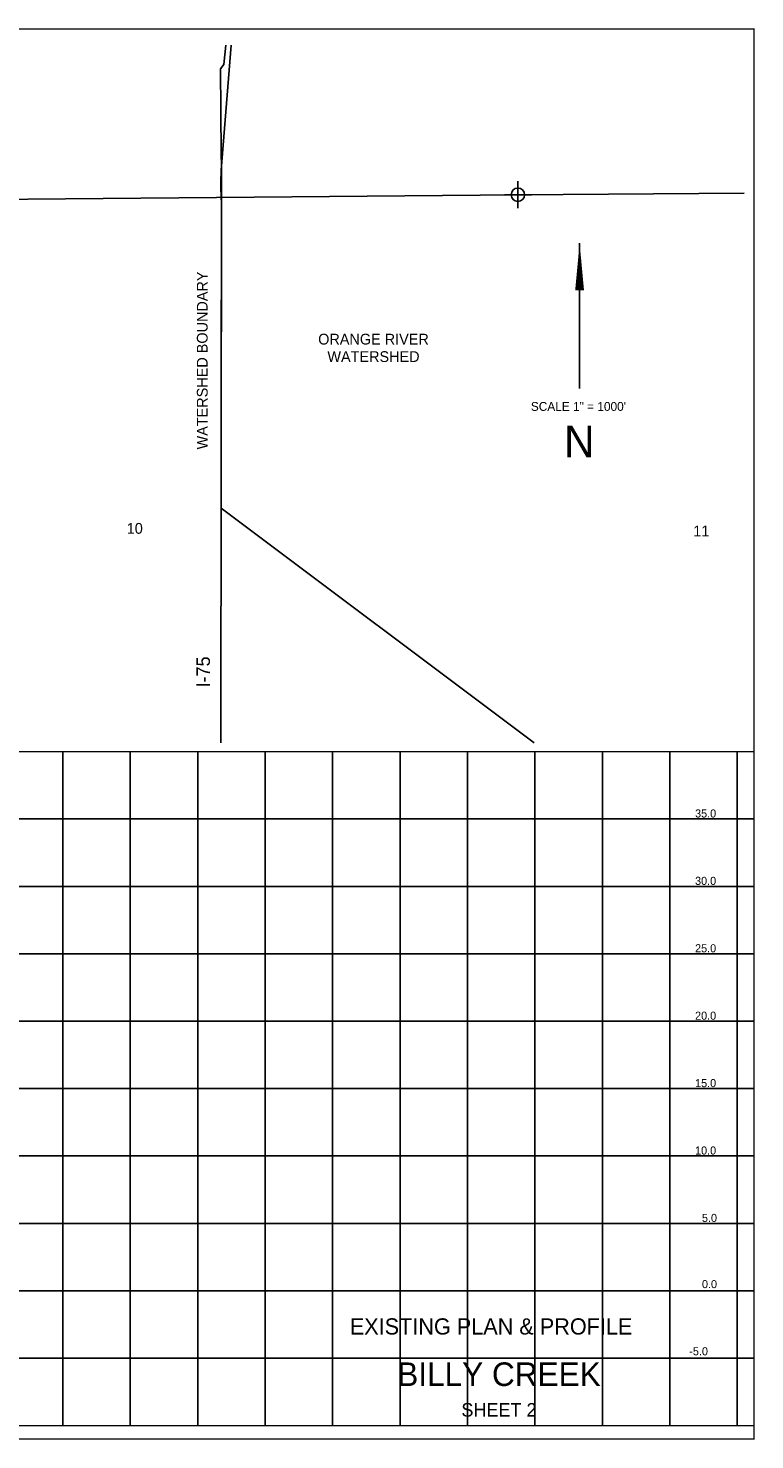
# Model space of a CAD drawing. Extents: x 225027 to 248786, y 832685 to 868004.
# Tile 4 of 5: x 237389 to 242776, y 841015 to 851485. Entities that reach past the tile are written whole.
import ezdxf
from ezdxf.enums import TextEntityAlignment as Align

# ---------------------------------------------------------------- set-up
doc = ezdxf.new("R2010")
doc.units = 0
doc.header["$LTSCALE"] = 800
doc.header["$PDMODE"] = 34
doc.header["$PDSIZE"] = 100
for name, color, linetype in [('BORDER', 1, 'CONTINUOUS'), ('EXISTING', 7, 'CONTINUOUS'), ('GRID', 2, 'CONTINUOUS'), ('MAJROADS', 9, 'CONTINUOUS'), ('SEC', 2, 'CONTINUOUS'), ('TEXT', 7, 'CONTINUOUS'), ('WSHEDS', 3, 'CONTINUOUS')]:
    doc.layers.add(name, color=color, linetype=linetype)

# ---------------------------------------------------------------- blocks, each defined once
blk = doc.blocks.new('N_ARROW')
at = {"layer": 'TEXT', "color": 0}
blk.add_line((-0.315495, 1064.066845), (-0.315495, -15.852155), dxfattribs=at)
blk.add_lwpolyline([(-0.315495, 1064.066845, 0, 65.7342, 0), (-0.315495, 711.919345, 65.7342, 65.7342, 0)], format="xyseb", dxfattribs=at)
for s, height, p in [('SCALE 1" = 1000\'', 65.7342, (-9.067939, -180.968338)), ('N', 234.765, (-2.503606, -524.501771))]:
    blk.add_text(s, height=height, dxfattribs=at).set_placement(p, align=Align.CENTER)

msp = doc.modelspace()

# ---------------------------------------------------------------- linework, layer by layer
at = {"layer": 'BORDER', "color": 0, "const_width": 10}
msp.add_lwpolyline([(226770.676938, 841020.424005), (242770.676938, 841020.424005), (242770.676938, 851480.424005), (226770.676938, 851480.424005)], close=True, dxfattribs=at)
for points in [[(226770.676938, 846120.424005), (242770.676938, 846120.424005)], [(226770.676938, 841120.424005), (242770.676938, 841120.424005)]]:
    msp.add_lwpolyline(points, dxfattribs=at)
at = {"layer": 'GRID', "color": 0}
for points in [[(237645.676938, 841120.424005), (237645.676938, 846120.424005)], [(238145.676938, 841120.424005), (238145.676938, 846120.424005)], [(238645.676938, 841120.424005), (238645.676938, 846120.424005)], [(239145.676938, 841120.424005), (239145.676938, 846120.424005)], [(239645.676938, 841120.424005), (239645.676938, 846120.424005)], [(240145.676938, 841120.424005), (240145.676938, 846120.424005)], [(240645.676938, 841120.424005), (240645.676938, 846120.424005)], [(241145.676938, 841120.424005), (241145.676938, 846120.424005)], [(241645.676938, 841120.424005), (241645.676938, 846120.424005)], [(242145.676938, 841120.424005), (242145.676938, 846120.424005)], [(242645.676938, 841120.424005), (242645.676938, 846120.424005)], [(226770.676938, 845620.424005), (242770.676938, 845620.424005)], [(226770.676938, 845120.424005), (242770.676938, 845120.424005)], [(226770.676938, 844620.424005), (242770.676938, 844620.424005)], [(226770.676938, 844120.424005), (242770.676938, 844120.424005)], [(226770.676938, 843620.424005), (242770.676938, 843620.424005)], [(226770.676938, 843120.424005), (242770.676938, 843120.424005)], [(226770.676938, 842620.424005), (242770.676938, 842620.424005)], [(226770.676938, 842120.424005), (242770.676938, 842120.424005)], [(226770.676938, 841620.424005), (242770.676938, 841620.424005)]]:
    msp.add_lwpolyline(points, dxfattribs=at)
at = {"layer": 'MAJROADS', "color": 0}
for points in [[(238853.688234, 851359.296091), (238838.6033, 851217.453444), (238814.875784, 851183.295563), (238817.212164, 850873.505273), (238817.860321, 850787.563451), (238819.036047, 850631.668982), (238820.875005, 850387.834044), (238821.930144, 850247.928752), (238817.567921, 846184.459604)], [(231094.749945, 850212.856129), (235707.197596, 850203.651017), (241019.422775, 850250.267831), (242696.33204, 850262.540834)]]:
    msp.add_lwpolyline(points, dxfattribs=at)
at = {"layer": 'SEC', "color": 0}
msp.add_point((241019.422775, 850250.267831), dxfattribs=at)
at = {"layer": 'WSHEDS', "color": 0}
msp.add_lwpolyline([(241139.308137, 846184.459604), (238819.437836, 847926.310442), (238820.16552, 848604.157464, -0.007155), (238820.323753, 848751.554034), (238821.874108, 850195.73032, -0.033244), (238820.545088, 850431.579028), (238892.955461, 851359.278004, 0.023915)], format="xyb", dxfattribs=at)

# ---------------------------------------------------------------- block references
at = {"layer": 'TEXT', "color": 0}
msp.add_blockref('N_ARROW', (241477.321618, 848828.24386), dxfattribs=at)

# ---------------------------------------------------------------- texts
at = {"layer": 'EXISTING', "color": 0}
msp.add_text('EXISTING PLAN & PROFILE', height=120, dxfattribs=at).set_placement((240820.723258, 841796.152212), align=Align.CENTER)
at = {"layer": 'TEXT', "color": 0}
for s, height, p in [('WATERSHED BOUNDARY', 80, (238719.20922, 848361.27099)), ('I-75', 100, (238736.234605, 846595.529824))]:
    msp.add_text(s, height=height, rotation=90, dxfattribs=at).set_placement(p)
for s, height, p in [('ORANGE RIVER', 80, (239948.836875, 849139.179389)), ('WATERSHED', 80, (239948.836875, 849009.655579)), ('10', 80, (238178.810239, 847735.675543)), ('11', 80, (242379.21598, 847716.21834)), ('BILLY CREEK', 175, (240879.109271, 841414.210379)), ('SHEET 2', 100, (240879.109271, 841187.469083))]:
    msp.add_text(s, height=height, dxfattribs=at).set_placement(p, align=Align.CENTER)
for s, p in [('35.0', (242333.244064, 845631.080708)), ('30.0', (242333.244064, 845131.080708)), ('25.0', (242333.244064, 844631.080708)), ('20.0', (242333.244064, 844131.080708)), ('15.0', (242333.244064, 843631.080708)), ('10.0', (242333.244064, 843131.080708)), ('5.0', (242384.244064, 842631.080708)), ('0.0', (242384.244064, 842140.139593)), ('-5.0', (242290.389508, 841641.978755))]:
    msp.add_text(s, height=60, dxfattribs=at).set_placement(p)

doc.saveas('drawing.dxf')
